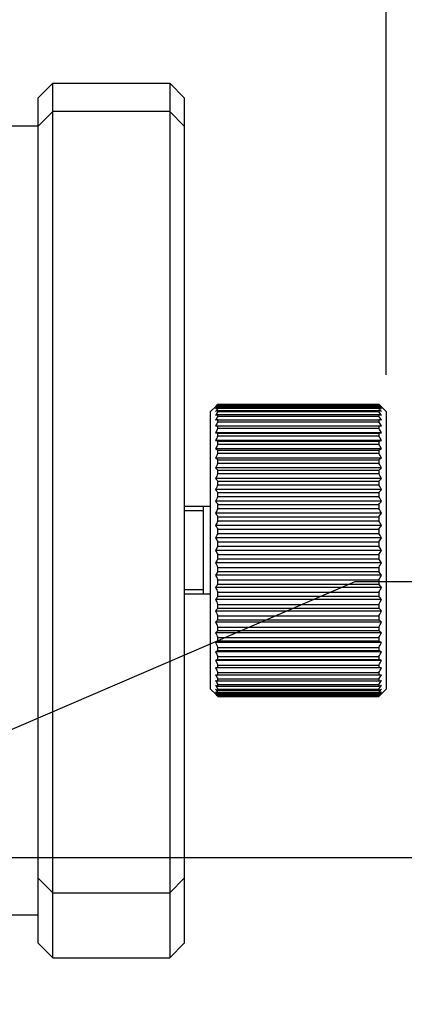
# Model space of a CAD drawing. Header units: millimetres. Extents: x 0 to 594, y 0 to 420.
# Tile 50 of 56: x 347 to 352, y 282 to 295. Entities that reach past the tile are written whole.
import ezdxf
from ezdxf.enums import TextEntityAlignment as Align

# ---------------------------------------------------------------- set-up
doc = ezdxf.new("R2010")
doc.units = ezdxf.units.MM
doc.header["$LTSCALE"] = 32.67
doc.layers.get('0').update_dxf_attribs({"linetype": 'CONTINUOUS'})
doc.layers.add('00_COMPONENTS', color=7, linetype='CONTINUOUS')
doc.layers.add('51__DRAFT_DIMS', color=7, linetype='CONTINUOUS')
doc.styles.get("Standard").update_dxf_attribs({"font": 'simfang.ttf'})
doc.dimstyles.new('DIMSTYLE_2', dxfattribs={"dimtxt": 3, "dimasz": 3, "dimexe": 2.5, "dimexo": 0.5, "dimgap": 0.75, "dimtad": 1, "dimlfac": 2.5, "dimdsep": 46, "dimtxsty": 'Standard', "dimblk": '_FILLED', "dimblk1": '_FILLED', "dimblk2": '_FILLED', "dimcen": 0.09, "dimclrt": 3, "dimazin": 2, "dimtp": 0.2, "dimtm": 0.2, "dimtfac": 1, "dimtofl": 0, "dimtmove": 0, "dimatfit": 3, "dimldrblk": '_FILLED', "dimfxl": 0, "dimtolj": 1, "dimarcsym": 0})
doc.dimstyles.new('DIMSTYLE_3', dxfattribs={"dimtxt": 3, "dimasz": 3, "dimexe": 2.5, "dimexo": 0.5, "dimgap": 0.75, "dimtad": 1, "dimlfac": 2.5, "dimdsep": 46, "dimtxsty": 'Standard', "dimblk": '_FILLED', "dimblk1": '_FILLED', "dimblk2": '_FILLED', "dimcen": 0.09, "dimclrt": 3, "dimazin": 2, "dimtp": 0.1, "dimtm": 0.1, "dimtfac": 1, "dimtofl": 0, "dimtmove": 0, "dimatfit": 3, "dimldrblk": '_FILLED', "dimfxl": 0, "dimtolj": 1, "dimarcsym": 0})
doc.dimstyles.new('DIMSTYLE_4', dxfattribs={"dimtxt": 3, "dimasz": 3, "dimexe": 2.5, "dimexo": 0.5, "dimtad": 1, "dimlfac": 2.5, "dimdsep": 46, "dimtxsty": 'Standard', "dimblk": '_FILLED', "dimblk1": '_FILLED', "dimblk2": '_FILLED', "dimcen": 0.09, "dimclrt": 3, "dimazin": 2, "dimtp": 0.1, "dimtm": 0.1, "dimtfac": 1, "dimtofl": 0, "dimtmove": 0, "dimatfit": 1, "dimldrblk": '_FILLED', "dimfxl": 0, "dimtolj": 1, "dimarcsym": 0})
doc.dimstyles.new('DIMSTYLE_7', dxfattribs={"dimtxt": 3, "dimasz": 3, "dimexe": 2.5, "dimexo": 0.5, "dimgap": 0.75, "dimtad": 1, "dimlfac": 2.5, "dimdsep": 46, "dimtxsty": 'Standard', "dimblk": '_FILLED', "dimblk1": '_FILLED', "dimblk2": '_FILLED', "dimcen": 0.09, "dimclrt": 3, "dimazin": 2, "dimtp": 0.8, "dimtm": 0.8, "dimtfac": 1, "dimtofl": 0, "dimtmove": 0, "dimatfit": 3, "dimldrblk": '_FILLED', "dimfxl": 0, "dimtolj": 1, "dimarcsym": 0})

# ---------------------------------------------------------------- blocks, each defined once
blk = doc.blocks.new('_FILLED')
at = {"color": 0, "linetype": 'ByBlock'}
blk.add_solid([(0, 0), (-1, 0.1667), (-1, -0.1667)], dxfattribs=at)
blk = doc.blocks.new('*D10')
at = {"layer": '51__DRAFT_DIMS', "color": 4}
for p, q in [((344.659, 295.071), (344.659, 305.57)), ((351.859, 290.364), (351.859, 305.57)), ((344.659, 303.07), (339.659, 303.07)), ((339.659, 303.07), (348.259, 303.07)), ((361.516, 303.07), (348.259, 303.07)), ((351.859, 303.07), (361.516, 303.07))]:
    blk.add_line(p, q, dxfattribs=at)
at = {"layer": '51__DRAFT_DIMS', "color": 4, "xscale": 3, "yscale": 3, "zscale": 3}
blk.add_blockref('_FILLED', (344.659, 303.07), dxfattribs=at)
at = {"layer": '51__DRAFT_DIMS', "color": 4, "xscale": 3, "yscale": 3, "zscale": 3, "rotation": 180}
blk.add_blockref('_FILLED', (351.859, 303.07), dxfattribs=at)
at = {"layer": '51__DRAFT_DIMS', "color": 3}
blk.add_text('18', height=3, dxfattribs=at).set_placement((357.11, 303.82))
blk = doc.blocks.new('*D12')
at = {"layer": '51__DRAFT_DIMS', "color": 4}
for p, q in [((342.659, 284.26), (342.659, 298.643)), ((344.659, 295.071), (344.659, 298.643)), ((342.659, 296.143), (337.659, 296.143)), ((337.659, 296.143), (343.659, 296.143)), ((357.062, 296.143), (343.659, 296.143)), ((344.659, 296.143), (357.062, 296.143))]:
    blk.add_line(p, q, dxfattribs=at)
at = {"layer": '51__DRAFT_DIMS', "color": 4, "xscale": 3, "yscale": 3, "zscale": 3}
blk.add_blockref('_FILLED', (342.659, 296.143), dxfattribs=at)
at = {"layer": '51__DRAFT_DIMS', "color": 4, "xscale": 3, "yscale": 3, "zscale": 3, "rotation": 180}
blk.add_blockref('_FILLED', (344.659, 296.143), dxfattribs=at)
at = {"layer": '51__DRAFT_DIMS', "color": 3}
blk.add_text('5', height=3, dxfattribs=at).set_placement((354.858, 296.893))
blk = doc.blocks.new('*D13')
at = {"layer": '51__DRAFT_DIMS', "color": 4}
for p, q in [((343.762, 284.234), (351.438, 287.536)), ((351.438, 287.536), (354.938, 287.536)), ((354.938, 287.536), (375.407, 287.536))]:
    blk.add_line(p, q, dxfattribs=at)
at = {"layer": '51__DRAFT_DIMS', "color": 4, "xscale": 3, "yscale": 3, "zscale": 3, "rotation": 203.2783562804}
blk.add_blockref('_FILLED', (343.762, 284.234), dxfattribs=at)
at = {"layer": '51__DRAFT_DIMS', "color": 3}
for s, p in [('10-M', (356.438, 288.286)), ('6', (365.25, 288.286)), ('6', (371.703, 288.286))]:
    blk.add_text(s, height=3, dxfattribs=at).set_placement(p)
blk = doc.blocks.new('*D14')
at = {"layer": '51__DRAFT_DIMS', "color": 4}
for p, q in [((343.159, 283.76), (383.191, 283.76)), ((380.691, 283.76), (380.691, 179.76)), ((380.691, 75.76), (380.691, 179.76)), ((343.159, 75.76), (383.191, 75.76))]:
    blk.add_line(p, q, dxfattribs=at)
at = {"layer": '51__DRAFT_DIMS', "color": 4, "xscale": 3, "yscale": 3, "zscale": 3}
for p, rotation in [((380.691, 283.76), 90), ((380.691, 75.76), 270)]:
    blk.add_blockref('_FILLED', p, dxfattribs=dict(at, rotation=rotation))
at = {"layer": '51__DRAFT_DIMS', "color": 3}
blk.add_text('520', height=3, rotation=90, dxfattribs=at).set_placement((379.941, 179.76), align=Align.CENTER)

msp = doc.modelspace()

# ---------------------------------------------------------------- linework, layer by layer
at = {"layer": '00_COMPONENTS', "color": 7}
for p, q in [((347.0995, 294.1559), (347.2995, 294.3559)), ((347.2995, 282.3856), (347.2995, 294.3559)), ((347.2995, 294.3559), (348.8995, 294.3559)), ((348.8995, 294.3559), (348.8995, 282.3856)), ((349.0995, 294.1559), (348.8995, 294.3559)), ((347.0995, 282.5856), (347.0995, 294.1559)), ((349.0995, 294.1559), (349.0995, 282.5856)), ((347.0995, 293.7695), (347.2995, 293.9695)), ((348.8995, 293.9695), (347.2995, 293.9695)), ((349.0995, 293.7695), (348.8995, 293.9695)), ((347.0995, 293.7708), (345.0595, 293.7708)), ((349.4595, 289.8638), (349.5286, 289.9328)), ((349.4595, 286.0638), (349.4595, 289.8638)), ((349.5249, 289.9291), (349.5286, 289.9328)), ((349.5516, 289.9553), (349.5595, 289.9629)), ((349.5555, 289.9591), (349.5595, 289.9629)), ((349.5595, 289.9604), (349.5595, 289.9629)), ((349.5595, 289.9629), (351.7595, 289.9629)), ((349.5595, 289.9604), (351.7595, 289.9604)), ((349.5595, 289.9427), (349.5595, 289.9502)), ((349.5595, 289.9502), (351.7595, 289.9502)), ((349.5595, 289.9427), (351.7595, 289.9427)), ((349.5595, 289.9099), (349.5595, 289.9224)), ((349.5595, 289.9224), (351.7595, 289.9224)), ((349.5595, 289.9099), (351.7595, 289.9099)), ((349.5595, 289.8624), (349.5595, 289.8796)), ((349.5595, 289.8796), (351.7595, 289.8796)), ((349.5595, 289.8624), (351.7595, 289.8624)), ((351.7595, 289.9629), (351.7595, 289.9604)), ((351.7595, 289.9629), (351.7674, 289.9553)), ((351.7595, 289.9502), (351.7595, 289.9427)), ((351.7595, 289.9224), (351.7595, 289.9099)), ((351.7595, 289.8796), (351.7595, 289.8624)), ((351.8595, 289.8638), (351.7904, 289.9328)), ((351.8595, 289.8638), (351.8595, 286.0638)), ((349.5595, 289.8003), (349.5595, 289.8223)), ((349.5595, 289.8223), (351.7595, 289.8223)), ((349.5595, 289.8003), (351.7595, 289.8003)), ((349.5595, 289.7243), (349.5595, 289.7509)), ((349.5595, 289.7509), (351.7595, 289.7509)), ((349.5595, 289.7243), (351.7595, 289.7243)), ((351.7595, 289.8223), (351.7595, 289.8003)), ((351.7595, 289.7509), (351.7595, 289.7243)), ((349.5249, 289.6658), (351.7941, 289.6658)), ((349.5595, 289.6349), (349.5595, 289.6658)), ((349.5595, 289.6349), (351.7595, 289.6349)), ((351.7595, 289.6658), (351.7595, 289.6349)), ((351.7941, 289.5737), (349.5249, 289.5737)), ((351.7941, 289.4693), (349.5249, 289.4693)), ((349.5595, 289.5328), (349.5595, 289.5678)), ((349.5595, 289.5678), (351.7595, 289.5678)), ((349.5595, 289.5328), (351.7595, 289.5328)), ((349.5595, 289.4187), (349.5595, 289.4576)), ((349.5595, 289.4576), (351.7595, 289.4576)), ((351.7595, 289.5678), (351.7595, 289.5328)), ((351.7595, 289.4576), (351.7595, 289.4187)), ((351.7941, 289.3535), (349.5249, 289.3535)), ((349.5595, 289.4187), (351.7595, 289.4187)), ((349.5595, 289.2936), (349.5595, 289.336)), ((349.5595, 289.336), (351.7595, 289.336)), ((351.7595, 289.336), (351.7595, 289.2936)), ((351.7941, 289.2271), (349.5249, 289.2271)), ((349.5595, 289.2936), (351.7595, 289.2936)), ((349.5595, 289.1584), (349.5595, 289.204)), ((349.5595, 289.204), (351.7595, 289.204)), ((351.7595, 289.204), (351.7595, 289.1584)), ((351.7941, 289.091), (349.5249, 289.091)), ((349.5595, 289.1584), (351.7595, 289.1584)), ((349.5595, 289.014), (349.5595, 289.0625)), ((349.5595, 289.0625), (351.7595, 289.0625)), ((351.7595, 289.0625), (351.7595, 289.014)), ((351.7941, 288.9464), (349.5249, 288.9464)), ((349.5595, 289.014), (351.7595, 289.014)), ((349.5595, 288.8617), (349.5595, 288.9127)), ((349.5595, 288.9127), (351.7595, 288.9127)), ((351.7595, 288.9127), (351.7595, 288.8617)), ((351.7941, 288.7944), (349.5249, 288.7944)), ((349.5595, 288.8617), (351.7595, 288.8617)), ((349.5595, 288.7025), (349.5595, 288.7556)), ((349.5595, 288.7556), (351.7595, 288.7556)), ((349.5595, 288.7025), (351.7595, 288.7025)), ((351.7595, 288.7556), (351.7595, 288.7025)), ((349.4595, 288.5638), (349.0995, 288.5638)), ((349.3595, 287.3638), (349.3595, 288.5638)), ((351.7941, 288.6359), (349.5249, 288.6359)), ((349.5595, 288.5377), (349.5595, 288.5925)), ((349.5595, 288.5925), (351.7595, 288.5925)), ((349.5595, 288.5377), (351.7595, 288.5377)), ((351.7595, 288.5925), (351.7595, 288.5377)), ((351.7941, 288.4724), (349.5249, 288.4724)), ((349.5595, 288.3685), (349.5595, 288.4247)), ((349.5595, 288.4247), (351.7595, 288.4247)), ((349.5595, 288.3685), (351.7595, 288.3685)), ((351.7595, 288.4247), (351.7595, 288.3685)), ((351.7941, 288.305), (349.5249, 288.305)), ((349.5595, 288.1963), (349.5595, 288.2533)), ((349.5595, 288.2533), (351.7595, 288.2533)), ((351.7595, 288.2533), (351.7595, 288.1963)), ((351.7941, 288.135), (349.5249, 288.135)), ((349.5595, 288.1963), (351.7595, 288.1963)), ((351.7941, 287.9638), (349.5249, 287.9638)), ((349.5595, 288.0223), (349.5595, 288.0797)), ((349.5595, 288.0797), (351.7595, 288.0797)), ((349.5595, 288.0223), (351.7595, 288.0223)), ((351.7595, 288.0797), (351.7595, 288.0223)), ((349.5595, 287.8478), (349.5595, 287.9052)), ((349.5595, 287.9052), (351.7595, 287.9052)), ((349.5595, 287.8478), (351.7595, 287.8478)), ((351.7595, 287.9052), (351.7595, 287.8478)), ((351.7941, 287.7925), (349.5249, 287.7925)), ((349.5595, 287.6742), (349.5595, 287.7312)), ((349.5595, 287.7312), (351.7595, 287.7312)), ((351.7595, 287.7312), (351.7595, 287.6742)), ((351.7941, 287.6225), (349.5249, 287.6225)), ((349.5595, 287.6742), (351.7595, 287.6742)), ((351.7941, 287.4551), (349.5249, 287.4551)), ((349.5595, 287.5029), (349.5595, 287.559)), ((349.5595, 287.559), (351.7595, 287.559)), ((349.5595, 287.5029), (351.7595, 287.5029)), ((351.7595, 287.559), (351.7595, 287.5029)), ((349.4595, 287.3638), (349.0995, 287.3638)), ((351.7941, 287.2916), (349.5249, 287.2916)), ((349.5595, 287.335), (349.5595, 287.3898)), ((349.5595, 287.3898), (351.7595, 287.3898)), ((349.5595, 287.335), (351.7595, 287.335)), ((351.7595, 287.3898), (351.7595, 287.335)), ((349.5595, 287.1719), (349.5595, 287.225)), ((349.5595, 287.225), (351.7595, 287.225)), ((349.5595, 287.1719), (351.7595, 287.1719)), ((351.7595, 287.225), (351.7595, 287.1719)), ((351.7941, 287.1332), (349.5249, 287.1332)), ((349.5595, 287.0149), (349.5595, 287.0658)), ((349.5595, 287.0658), (351.7595, 287.0658)), ((351.7595, 287.0658), (351.7595, 287.0149)), ((351.7941, 286.9811), (349.5249, 286.9811)), ((349.5595, 287.0149), (351.7595, 287.0149)), ((349.5595, 286.865), (349.5595, 286.9135)), ((349.5595, 286.9135), (351.7595, 286.9135)), ((351.7595, 286.9135), (351.7595, 286.865)), ((351.7941, 286.8365), (349.5249, 286.8365)), ((349.5595, 286.865), (351.7595, 286.865)), ((349.5595, 286.7236), (349.5595, 286.7692)), ((349.5595, 286.7692), (351.7595, 286.7692)), ((351.7595, 286.7692), (351.7595, 286.7236)), ((351.7941, 286.7004), (349.5249, 286.7004)), ((349.5595, 286.7236), (351.7595, 286.7236)), ((349.5595, 286.5915), (349.5595, 286.6339)), ((349.5595, 286.6339), (351.7595, 286.6339)), ((351.7595, 286.6339), (351.7595, 286.5915)), ((351.7941, 286.574), (349.5249, 286.574)), ((349.5595, 286.5915), (351.7595, 286.5915)), ((349.5595, 286.4699), (349.5595, 286.5088)), ((349.5595, 286.5088), (351.7595, 286.5088)), ((351.7595, 286.5088), (351.7595, 286.4699)), ((351.7941, 286.4582), (349.5249, 286.4582)), ((351.7941, 286.3538), (349.5249, 286.3538)), ((349.5595, 286.4699), (351.7595, 286.4699)), ((349.5595, 286.3597), (349.5595, 286.3947)), ((349.5595, 286.3947), (351.7595, 286.3947)), ((349.5595, 286.3597), (351.7595, 286.3597)), ((351.7595, 286.3947), (351.7595, 286.3597)), ((349.5249, 286.2617), (351.7941, 286.2617)), ((349.5595, 286.2617), (349.5595, 286.2926)), ((349.5595, 286.2926), (351.7595, 286.2926)), ((351.7595, 286.2926), (351.7595, 286.2617)), ((349.5595, 286.1766), (349.5595, 286.2032)), ((349.5595, 286.2032), (351.7595, 286.2032)), ((349.5595, 286.1766), (351.7595, 286.1766)), ((349.5595, 286.1052), (349.5595, 286.1272)), ((349.5595, 286.1272), (351.7595, 286.1272)), ((349.5595, 286.1052), (351.7595, 286.1052)), ((351.7595, 286.2032), (351.7595, 286.1766)), ((351.7595, 286.1272), (351.7595, 286.1052)), ((349.4595, 286.0638), (349.5286, 285.9947)), ((349.5595, 285.9646), (349.5516, 285.9722)), ((349.5595, 286.0479), (349.5595, 286.0652)), ((349.5595, 286.0652), (351.7595, 286.0652)), ((349.5595, 286.0479), (351.7595, 286.0479)), ((349.5595, 286.0051), (349.5595, 286.0176)), ((349.5595, 286.0176), (351.7595, 286.0176)), ((349.5595, 286.0051), (351.7595, 286.0051)), ((349.5595, 285.9773), (349.5595, 285.9848)), ((349.5595, 285.9848), (351.7595, 285.9848)), ((349.5595, 285.9773), (351.7595, 285.9773)), ((349.5595, 285.9646), (349.5595, 285.9671)), ((349.5595, 285.9671), (351.7595, 285.9671)), ((349.5595, 285.9646), (351.7595, 285.9646)), ((351.7595, 286.0652), (351.7595, 286.0479)), ((351.7595, 286.0176), (351.7595, 286.0051)), ((351.7595, 285.9848), (351.7595, 285.9773)), ((351.7674, 285.9722), (351.7595, 285.9646)), ((351.7635, 285.9684), (351.7595, 285.9646)), ((351.7595, 285.9671), (351.7595, 285.9646)), ((351.8595, 286.0638), (351.7904, 285.9947)), ((351.7941, 285.9984), (351.7904, 285.9947)), ((347.0995, 283.4769), (347.2995, 283.2769)), ((349.0995, 283.4769), (348.8995, 283.2769)), ((347.2995, 283.2769), (348.8995, 283.2769)), ((347.0995, 282.9708), (346.4542, 282.9708)), ((347.0995, 282.5856), (347.2995, 282.3856)), ((349.0995, 282.5856), (348.8995, 282.3856)), ((347.2995, 282.3856), (348.8995, 282.3856))]:
    msp.add_line(p, q, dxfattribs=at)
at = {"layer": '00_COMPONENTS', "color": 4}
for p, q in [((349.3595, 288.5038), (349.0995, 288.5038)), ((349.3595, 287.4238), (349.0995, 287.4238))]:
    msp.add_line(p, q, dxfattribs=at)
at = {"layer": '00_COMPONENTS', "color": 7}
for centre, radius, start, end in [((351.1334, 288.5188), 2.1343, 137.51141, 138.90686), ((350.7155, 288.5125), 1.8448, 128.8031, 130.19744), ((351.3598, 288.4713), 2.3251, 140.74046, 142.10949), ((350.5505, 288.3994), 1.817, 123.05198, 124.3651), ((351.5934, 288.3989), 2.5337, 143.38957, 144.72413), ((350.4166, 288.1387), 1.9405, 116.21372, 117.35953), ((351.8269, 288.3074), 2.7493, 145.55874, 146.85676), ((350.9111, 288.5421), 1.961, 133.89188, 134.83181), ((350.1856, 288.5188), 2.1343, 41.09314, 42.48859), ((350.5758, 288.4789), 1.8883, 49.81863, 51.18083), ((349.9592, 288.4713), 2.3251, 37.89051, 39.25954), ((350.7422, 288.36), 1.8643, 55.65156, 56.93136), ((349.7256, 288.3989), 2.5337, 35.27587, 36.61043), ((350.8773, 288.0891), 1.9961, 62.65644, 63.77031), ((349.4921, 288.3074), 2.7493, 33.14324, 34.44126), ((350.4079, 288.5422), 1.961, 45.16817, 46.10808), ((350.318, 287.5259), 2.4184, 108.27861, 109.14511), ((352.0533, 288.2011), 2.9626, 147.3279, 148.59075), ((350.2576, 285.5396), 4.2688, 99.4124, 99.88402), ((352.2657, 288.0828), 3.1652, 148.75972, 149.99069), ((350.9768, 287.4544), 2.4939, 70.868, 71.70828), ((349.2657, 288.2011), 2.9626, 31.40925, 32.6721), ((351.0377, 285.4003), 4.41, 80.12353, 80.58005), ((349.0533, 288.0828), 3.1652, 30.00931, 31.24028), ((352.4578, 287.955), 3.3499, 149.90272, 151.10612), ((348.8612, 287.955), 3.3499, 28.89388, 30.09728), ((350.2576, 293.7791), 4.2688, 260.11598, 260.5876), ((352.6235, 287.82), 3.5103, 150.79395, 151.97456), ((350.318, 291.754), 2.4184, 250.85489, 251.72139), ((351.0377, 293.9184), 4.41, 279.41995, 279.87647), ((348.6955, 287.82), 3.5103, 28.02544, 29.20605), ((350.9768, 291.8255), 2.4939, 288.29172, 289.132), ((352.758, 287.6793), 3.6408, 151.46114, 152.62397), ((350.4166, 291.0769), 1.9405, 242.64047, 243.78628), ((348.561, 287.6793), 3.6408, 27.37603, 28.53886), ((350.8773, 291.1265), 1.9961, 296.22969, 297.34356), ((352.857, 287.5347), 3.7373, 151.92431, 153.07445), ((350.5505, 290.727), 1.817, 235.6349, 236.94802), ((348.462, 287.5347), 3.7373, 26.92555, 28.07569), ((350.7422, 290.7663), 1.8643, 303.06864, 304.34844), ((352.9177, 287.3876), 3.7965, 152.19702, 153.33954), ((350.7155, 290.5001), 1.8448, 229.80256, 231.1969), ((348.4013, 287.3876), 3.7965, 26.66046, 27.80298), ((350.5758, 290.5337), 1.8883, 308.81917, 310.18137), ((352.9381, 287.2392), 3.8164, 152.28706, 153.42705), ((350.9067, 290.3287), 1.9545, 225.00767, 226.42619), ((348.3809, 287.2392), 3.8164, 26.57295, 27.71294), ((350.3829, 290.3588), 1.9966, 313.58875, 314.97739), ((352.9177, 287.0909), 3.7965, 152.19702, 153.33954), ((351.1334, 290.1972), 2.1343, 221.09314, 222.48859), ((348.4013, 287.0909), 3.7965, 26.66046, 27.80298), ((350.1856, 290.1972), 2.1343, 317.51141, 318.90686), ((352.857, 286.9436), 3.7373, 151.92431, 153.07445), ((348.462, 286.9436), 3.7373, 26.92555, 28.07569), ((351.3598, 290.0639), 2.3251, 217.89051, 219.25954), ((352.758, 286.7983), 3.6408, 151.46114, 152.62397), ((349.9592, 290.0639), 2.3251, 320.74046, 322.10949), ((348.561, 286.7983), 3.6408, 27.37603, 28.53886), ((351.5934, 289.9357), 2.5337, 215.27587, 216.61043), ((352.6235, 286.6557), 3.5103, 150.79395, 151.97456), ((349.7256, 289.9357), 2.5337, 323.38957, 324.72413), ((348.6955, 286.6557), 3.5103, 28.02544, 29.20605), ((351.8269, 289.8082), 2.7493, 213.14324, 214.44126), ((349.4921, 289.8082), 2.7493, 325.55874, 326.85676), ((352.4578, 286.5164), 3.3499, 149.90272, 151.10612), ((352.0533, 289.679), 2.9626, 211.40925, 212.6721), ((348.8612, 286.5164), 3.3499, 28.89388, 30.09728), ((349.2657, 289.679), 2.9626, 327.3279, 328.59075), ((352.2657, 286.3807), 3.1652, 148.75972, 149.99069), ((352.2657, 289.5468), 3.1652, 210.00931, 211.24028), ((349.0533, 286.3807), 3.1652, 30.00931, 31.24028), ((349.0533, 289.5468), 3.1652, 328.75972, 329.99069), ((352.0533, 286.2485), 2.9626, 147.3279, 148.59075), ((349.2657, 286.2485), 2.9626, 31.40925, 32.6721), ((352.4578, 289.4111), 3.3499, 208.89388, 210.09728), ((348.8612, 289.4111), 3.3499, 329.90272, 331.10612), ((351.8269, 286.1193), 2.7493, 145.55874, 146.85676), ((352.6235, 289.2718), 3.5103, 208.02544, 209.20605), ((349.4921, 286.1193), 2.7493, 33.14324, 34.44126), ((348.6955, 289.2718), 3.5103, 330.79395, 331.97456), ((351.5934, 285.9918), 2.5337, 143.38957, 144.72413), ((352.758, 289.1292), 3.6408, 207.37603, 208.53886), ((349.7256, 285.9918), 2.5337, 35.27587, 36.61043), ((348.561, 289.1292), 3.6408, 331.46114, 332.62397), ((351.3598, 285.8636), 2.3251, 140.74046, 142.10949), ((352.857, 288.9839), 3.7373, 206.92555, 208.07569), ((349.9592, 285.8636), 2.3251, 37.89051, 39.25954), ((348.462, 288.9839), 3.7373, 331.92431, 333.07445), ((351.1334, 285.7303), 2.1343, 137.51141, 138.90686), ((350.1856, 285.7303), 2.1343, 41.09314, 42.48859), ((352.9177, 288.8366), 3.7965, 206.66046, 207.80298), ((348.4013, 288.8366), 3.7965, 332.19702, 333.33954), ((350.9361, 285.5687), 1.9966, 133.58875, 134.97739), ((352.9381, 288.6883), 3.8164, 206.57295, 207.71294), ((350.4123, 285.5989), 1.9545, 45.00767, 46.42619), ((348.3809, 288.6883), 3.8164, 332.28706, 333.42705), ((350.7432, 285.3938), 1.8883, 128.81917, 130.18137), ((352.9177, 288.54), 3.7965, 206.66046, 207.80298), ((350.6035, 285.4274), 1.8448, 49.80256, 51.1969), ((348.4013, 288.54), 3.7965, 332.19702, 333.33954), ((350.5768, 285.1612), 1.8643, 123.06864, 124.34844), ((352.857, 288.3928), 3.7373, 206.92555, 208.07569), ((350.7685, 285.2006), 1.817, 55.6349, 56.94802), ((348.462, 288.3928), 3.7373, 331.92431, 333.07445), ((350.4417, 284.801), 1.9961, 116.22969, 117.34356), ((352.758, 288.2482), 3.6408, 207.37603, 208.53886), ((350.9024, 284.8506), 1.9405, 62.64047, 63.78628), ((348.561, 288.2482), 3.6408, 331.46114, 332.62397), ((350.3422, 284.1021), 2.4939, 108.29172, 109.132), ((352.6235, 288.1076), 3.5103, 208.02544, 209.20605), ((350.2813, 282.0092), 4.41, 99.41995, 99.87647), ((352.4578, 287.9725), 3.3499, 208.89388, 210.09728), ((351.001, 284.1735), 2.4184, 70.85489, 71.72139), ((348.6955, 288.1076), 3.5103, 330.79395, 331.97456), ((351.0614, 282.1484), 4.2688, 80.11598, 80.5876), ((348.8612, 287.9725), 3.3499, 329.90272, 331.10612), ((352.2657, 287.8448), 3.1652, 210.00931, 211.24028), ((349.0533, 287.8448), 3.1652, 328.75972, 329.99069), ((350.2813, 290.5272), 4.41, 260.12353, 260.58005), ((352.0533, 287.7265), 2.9626, 211.40925, 212.6721), ((350.3422, 288.4731), 2.4939, 250.868, 251.70828), ((351.8269, 287.6201), 2.7493, 213.14324, 214.44126), ((349.2657, 287.7265), 2.9626, 327.3279, 328.59075), ((351.0614, 290.388), 4.2688, 279.4124, 279.88402), ((349.4921, 287.6201), 2.7493, 325.55874, 326.85676), ((351.001, 288.4016), 2.4184, 288.27861, 289.14511), ((350.4417, 287.8384), 1.9961, 242.65644, 243.77031), ((351.5934, 287.5286), 2.5337, 215.27587, 216.61043), ((350.5768, 287.5675), 1.8643, 235.65156, 236.93136), ((351.3598, 287.4563), 2.3251, 217.89051, 219.25954), ((351.1334, 287.4087), 2.1343, 221.09314, 222.48859), ((350.7432, 287.4486), 1.8883, 229.81863, 231.18083), ((350.9111, 287.3854), 1.961, 225.16817, 226.10808), ((349.7256, 287.5286), 2.5337, 323.38957, 324.72413), ((350.9024, 287.7888), 1.9405, 296.21372, 297.35953), ((349.9592, 287.4563), 2.3251, 320.74046, 322.10949), ((350.7685, 287.5281), 1.817, 303.05198, 304.3651), ((350.1856, 287.4087), 2.1343, 317.51141, 318.90686), ((350.6035, 287.415), 1.8448, 308.8031, 310.19744), ((350.4079, 287.3854), 1.961, 313.89188, 314.83181)]:
    msp.add_arc(centre, radius, start, end, dxfattribs=at)

# ---------------------------------------------------------------- dimensions: what is measured, and where the dimension line sits
at = {"layer": '51__DRAFT_DIMS', "color": 4}
dim = msp.add_linear_dim(base=(351.8595, 303.0702), p1=(344.6595, 294.5708), p2=(351.8595, 289.8638), dimstyle='DIMSTYLE_2', dxfattribs=at)
dim.commit()
dim.dimension.update_dxf_attribs({"geometry": '*D10', "text_midpoint": (359.4094, 303.0702), "dimtype": 160})
for base, p1, p2, angle, dimstyle, picture, middle in [((342.6595, 296.1432), (344.6595, 299.1432), (342.6595, 283.7596), 180, 'DIMSTYLE_3', '*D12', (355.9248, 296.1432)), ((380.691, 75.7596), (342.6595, 283.7596), (342.6595, 75.7596), 270, 'DIMSTYLE_7', '*D14', (380.691, 179.7478))]:
    dim = msp.add_linear_dim(base=base, p1=p1, p2=p2, angle=angle, dimstyle=dimstyle, dxfattribs=at)
    dim.commit()
    dim.dimension.update_dxf_attribs({"geometry": picture, "text_midpoint": middle, "dimtype": 160})
dim = msp.add_diameter_dim_2p(p1=(343.7618, 284.2338), p2=(341.5572, 283.2853), text='10-M<>{\\fgdt;x}6', dimstyle='DIMSTYLE_4', override={"dimtih": 1, "dimtoh": 1, "dimpost": '<>'}, dxfattribs=at)
dim.commit()
dim.dimension.update_dxf_attribs({"geometry": '*D13', "text_midpoint": (365.1721, 289.7861), "dimtype": 163})

doc.saveas('drawing.dxf')
